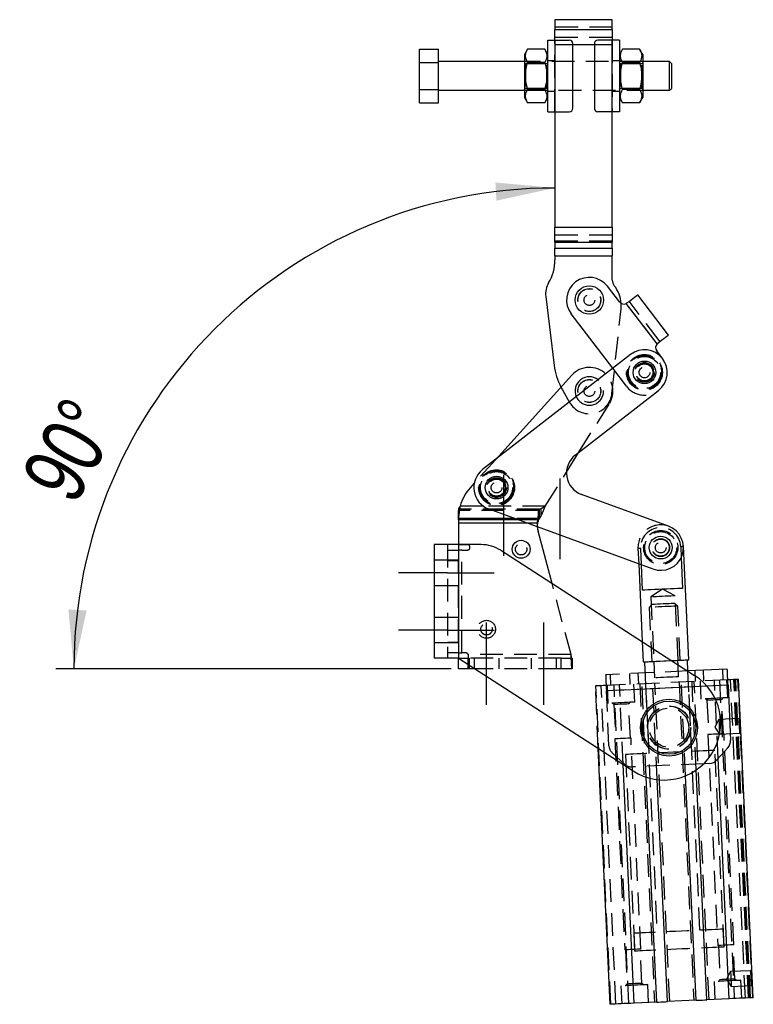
# Model space of a CAD drawing. Extents: x 96 to 729, y 56 to 551.
# Tile 5 of 15: x 302 to 384, y 73 to 183. Entities that reach past the tile are written whole.
import ezdxf

# ---------------------------------------------------------------- set-up
doc = ezdxf.new("R2010")
doc.units = 0
doc.header["$LTSCALE"] = 2
doc.linetypes.add('CENTERX2', pattern=[20.32, 12.7, -2.54, 2.54, -2.54])
doc.linetypes.add('HIDDEN', pattern=[1.905, 1.27, -0.635])
doc.layers.get('0').update_dxf_attribs({"linetype": 'CONTINUOUS'})
doc.styles.add('SLDTEXTSTYLE0', font='TXT', dxfattribs={"width": 0.75})
doc.dimstyles.new('SLDDIMSTYLE6', dxfattribs={"dimtxt": 7, "dimasz": 6.604, "dimexe": 0, "dimexo": 0.0625, "dimgap": 1.75, "dimtad": 1, "dimdec": 4, "dimlfac": 5, "dimzin": 12, "dimtxsty": 'SLDTEXTSTYLE0', "dimsah": 1, "dimcen": 0.09, "dimazin": 3, "dimtfac": 1, "dimtofl": 0, "dimtmove": 0, "dimatfit": 3, "dimtolj": 1, "dimtzin": 12})

# ---------------------------------------------------------------- blocks, each defined once
blk = doc.blocks.new('_D_15')
at = {"color": 179, "linetype": 'CONTINUOUS'}
blk.add_line((350.42, 110.02), (306.28, 110.02), dxfattribs=at)
blk.add_arc((362.01, 110.02), 53.73, 90, 180, dxfattribs=at)
for points in [[(362.01, 163.76), (355.36, 164.37), (355.48, 162.34)], [(308.28, 110.02), (309.7, 116.55), (307.67, 116.68)]]:
    blk.add_solid(points, dxfattribs=at)
at = {"color": 179, "linetype": 'CONTINUOUS', "insert": (302.23, 131.52, 0.04), "char_height": 7, "attachment_point": 1, "rotation": 61.2724, "style": 'SLDTEXTSTYLE0'}
blk.add_mtext('90°', dxfattribs=at)

msp = doc.modelspace()

# ---------------------------------------------------------------- linework, layer by layer
at = {"color": 7, "linetype": 'CONTINUOUS'}
for p, q in [((362.012225, 182.557268), (362.012225, 181.464309)), ((368.412225, 182.557268), (362.012225, 182.557268)), ((368.412225, 181.464309), (368.412225, 182.557268)), ((362.012225, 180.274112), (362.012225, 181.464309)), ((362.012225, 181.464309), (368.412225, 181.464309)), ((368.412225, 181.464309), (368.412225, 180.274112)), ((361.212225, 172.274108), (361.212225, 180.274112)), ((361.212225, 180.274112), (362.052225, 180.274112)), ((362.052225, 172.274108), (362.052225, 180.274112)), ((362.052225, 180.274112), (363.612225, 180.274112)), ((364.012225, 172.674108), (364.012225, 179.874111)), ((366.412226, 179.874111), (366.412226, 172.674108)), ((368.372225, 180.274112), (366.812225, 180.274112)), ((368.372225, 180.274112), (368.372225, 172.274108)), ((369.212225, 180.274112), (368.372225, 180.274112)), ((369.212225, 180.274112), (369.212225, 172.274108)), ((346.892225, 177.775223), (346.892225, 179.27633)), ((346.892225, 179.27633), (349.012226, 179.27633)), ((349.012226, 177.775223), (349.012226, 179.27633)), ((358.959918, 179.27633), (358.612225, 178.674109)), ((358.612225, 178.674109), (358.612225, 173.874111)), ((360.864533, 179.27633), (358.959918, 179.27633)), ((361.212225, 178.674109), (360.864533, 179.27633)), ((369.559918, 179.27633), (369.212225, 178.674109)), ((371.464533, 179.27633), (369.559918, 179.27633)), ((371.812225, 178.674109), (371.464533, 179.27633)), ((371.812225, 178.674109), (371.812225, 173.874111)), ((346.892225, 177.775223), (349.012226, 177.775223)), ((346.892225, 174.772997), (346.892225, 177.775223)), ((358.612225, 177.874107), (349.012226, 177.874107)), ((349.012226, 174.772997), (349.012226, 177.775223)), ((360.864533, 177.775223), (358.959918, 177.775223)), ((371.464533, 177.775223), (369.559918, 177.775223)), ((374.812225, 177.874107), (371.812225, 177.874107)), ((375.012225, 177.67411), (374.812225, 177.874107)), ((374.812225, 174.674112), (374.812225, 177.874107)), ((375.012225, 177.67411), (375.012225, 174.87411)), ((346.892225, 174.772997), (349.012226, 174.772997)), ((346.892225, 173.271889), (346.892225, 174.772997)), ((349.012226, 173.271889), (349.012226, 174.772997)), ((349.012226, 174.674112), (358.612225, 174.674112)), ((358.612225, 173.874111), (358.959918, 173.271889)), ((360.864533, 174.772997), (358.959918, 174.772997)), ((360.864533, 173.271889), (361.212225, 173.874111)), ((369.212225, 173.874111), (369.559918, 173.271889)), ((371.464533, 174.772997), (369.559918, 174.772997)), ((371.464533, 173.271889), (371.812225, 173.874111)), ((371.812225, 174.674112), (374.812225, 174.674112)), ((374.812225, 174.674112), (375.012225, 174.87411)), ((346.892225, 173.271889), (349.012226, 173.271889)), ((360.864533, 173.271889), (358.959918, 173.271889)), ((371.464533, 173.271889), (369.559918, 173.271889)), ((361.212225, 172.274108), (362.052225, 172.274108)), ((362.012225, 172.274108), (362.012225, 159.382821)), ((362.052225, 172.274108), (363.612225, 172.274108)), ((368.372225, 172.274108), (366.812225, 172.274108)), ((369.212225, 172.274108), (368.372225, 172.274108)), ((368.412225, 159.382821), (368.412225, 172.274108)), ((362.012225, 157.685766), (362.012225, 159.382821)), ((362.012225, 159.382821), (368.412225, 159.382821)), ((368.412225, 159.382821), (368.412225, 157.685766)), ((362.012225, 157.685766), (368.412225, 157.685766)), ((362.012225, 157.685766), (362.012225, 157.020182)), ((368.412225, 157.020182), (368.412225, 157.685766)), ((362.012225, 157.020182), (368.412225, 157.020182)), ((362.012225, 156.171654), (362.012225, 157.020182)), ((368.412225, 157.020182), (368.412225, 156.171654)), ((362.012225, 156.171654), (368.412225, 156.171654)), ((362.012225, 156.171654), (362.012225, 155.720139)), ((368.412225, 153.472862), (368.412225, 156.171654)), ((369.205577, 151.023189), (367.872449, 152.773268)), ((374.697489, 147.312165), (371.255595, 151.830546)), ((360.983411, 151.639459), (361.92974, 143.93223)), ((369.979565, 150.865261), (370.046451, 150.909475)), ((373.427952, 146.338356), (369.979565, 150.865261)), ((368.465332, 143.611661), (363.831362, 149.694953)), ((373.488345, 146.391095), (373.427952, 146.338356)), ((374.029076, 144.691093), (373.374632, 145.550222)), ((370.44769, 145.155773), (353.927861, 132.288028)), ((363.89203, 142.842863), (355.404505, 133.438226)), ((364.278979, 133.911552), (373.569377, 141.148097)), ((363.302005, 132.012967), (364.687445, 134.229718)), ((352.995355, 130.768757), (352.530231, 130.253374)), ((374.693619, 125.965244), (364.967423, 129.522234)), ((351.221505, 126.672877), (351.221505, 127.712108)), ((351.231779, 127.873563), (351.231779, 126.834332)), ((354.616306, 127.898709), (372.94882, 121.194282)), ((351.221505, 126.672877), (351.221505, 126.672674)), ((351.221505, 126.672674), (351.221505, 126.326264)), ((351.221505, 126.326264), (351.221505, 123.91403)), ((361.682978, 119.578329), (360.122648, 125.40156)), ((348.521506, 123.91403), (348.521506, 111.21403)), ((351.221505, 123.91403), (348.521506, 123.91403)), ((351.221505, 123.91403), (351.221505, 111.21403)), ((353.784478, 123.91403), (351.221505, 123.91403)), ((355.953035, 123.275185), (377.614089, 109.299863)), ((376.945366, 111.05112), (376.358489, 123.69751)), ((376.113101, 122.484831), (376.273495, 119.02855)), ((371.362262, 121.774506), (371.766076, 113.072896)), ((371.800989, 118.820996), (371.669133, 121.662279)), ((351.221505, 111.21403), (348.521506, 111.21403)), ((351.221505, 111.21403), (370.728922, 98.628196)), ((351.221505, 110.02403), (351.221505, 111.21403)), ((352.421505, 110.02403), (351.221505, 110.02403)), ((353.065946, 110.02403), (352.421505, 110.02403)), ((375.735425, 110.949534), (375.102693, 110.920171)), ((375.756359, 110.498437), (375.735425, 110.949534)), ((376.008481, 110.962205), (376.006377, 111.007545)), ((376.863249, 109.800581), (376.807622, 110.999291)), ((381.258519, 110.004551), (376.839696, 109.799488)), ((381.341961, 108.206486), (381.626259, 102.080304)), ((384.163164, 73.299743), (382.512857, 108.86147)), ((381.3145, 101.216395), (380.078966, 99.860605)), ((368.180364, 72.558031), (366.854529, 101.127885)), ((370.870868, 72.682888), (369.634049, 99.334589)), ((379.247642, 99.470176), (378.628961, 99.441465)), ((381.472658, 73.174883), (380.226735, 100.022757)), ((373.370777, 72.798903), (372.204696, 97.926302)), ((377.766048, 73.002873), (376.601492, 98.097373)), ((378.972748, 73.058871), (377.780986, 98.73965)), ((374.577479, 72.854901), (373.426453, 97.65789)), ((373.370777, 72.798903), (370.870868, 72.682888)), ((377.766048, 73.002873), (374.577479, 72.854901)), ((381.472658, 73.174883), (378.972748, 73.058871))]:
    msp.add_line(p, q, dxfattribs=at)
at = {"color": 7, "linetype": 'HIDDEN'}
for p, q in [((368.412225, 181.708736), (362.012225, 181.708736)), ((362.012225, 181.464309), (368.412225, 181.464309)), ((362.012225, 180.615778), (368.412225, 180.615778)), ((362.012225, 172.274108), (362.012225, 180.274112)), ((362.012225, 179.767252), (368.412225, 179.767252)), ((362.012225, 179.767252), (364.012225, 179.767252)), ((362.052225, 172.274108), (362.052225, 180.274112)), ((366.412226, 179.767252), (368.412225, 179.767252)), ((368.372225, 180.274112), (368.372225, 172.274108)), ((368.412225, 180.274112), (368.412225, 172.274108)), ((371.812225, 177.874107), (358.612225, 177.874107)), ((358.728619, 177.624107), (358.612225, 177.790339)), ((358.728619, 177.624107), (358.728619, 174.924112)), ((361.095832, 177.624107), (358.728619, 177.624107)), ((361.212225, 177.790339), (361.095832, 177.624107)), ((361.095832, 174.924112), (361.095832, 177.624107)), ((362.012225, 177.974112), (361.212225, 177.974112)), ((369.212225, 177.974112), (368.412225, 177.974112)), ((369.328619, 177.624107), (369.212225, 177.790339)), ((369.328619, 177.624107), (369.328619, 174.924112)), ((371.695832, 177.624107), (369.328619, 177.624107)), ((371.812225, 177.790339), (371.695832, 177.624107)), ((371.695832, 174.924112), (371.695832, 177.624107)), ((358.612225, 174.757881), (358.728619, 174.924112)), ((358.728619, 174.924112), (361.095832, 174.924112)), ((361.095832, 174.924112), (361.212225, 174.757881)), ((369.212225, 174.757881), (369.328619, 174.924112)), ((369.328619, 174.924112), (371.695832, 174.924112)), ((371.695832, 174.924112), (371.812225, 174.757881)), ((358.612225, 174.674112), (371.812225, 174.674112)), ((361.212225, 174.574108), (362.012225, 174.574108)), ((368.412225, 174.574108), (369.212225, 174.574108)), ((362.012225, 159.382821), (368.412225, 159.382821)), ((362.012225, 158.534295), (368.412225, 158.534295)), ((362.012225, 157.868711), (368.412225, 157.868711)), ((362.012225, 157.685766), (368.412225, 157.685766)), ((362.012225, 157.020182), (368.412225, 157.020182)), ((362.012225, 156.171654), (368.412225, 156.171654)), ((373.427952, 146.338356), (369.979565, 150.865261)), ((373.742903, 146.585006), (370.301007, 151.103387)), ((368.377491, 140.803898), (369.387726, 150.246213)), ((369.98799, 141.612778), (368.465332, 143.611661)), ((362.681225, 141.501225), (362.84069, 141.20969)), ((362.84069, 141.20969), (363.652201, 139.804111)), ((364.687445, 134.229718), (368.090634, 139.674933)), ((355.404505, 133.438226), (352.995355, 130.768757)), ((360.931433, 128.219973), (363.302005, 132.012967)), ((360.162373, 127.711905), (351.221505, 127.711905)), ((360.293334, 127.873563), (351.231779, 127.873563)), ((360.931433, 128.219973), (351.409758, 128.219973)), ((360.931433, 128.219973), (354.008634, 128.219973)), ((360.162373, 126.672877), (360.162373, 127.712108)), ((360.293334, 127.873563), (360.422171, 127.928928)), ((360.293334, 126.834332), (360.293334, 127.873563)), ((360.422171, 127.928928), (360.422171, 127.055792)), ((360.162373, 126.672674), (351.221505, 126.672674)), ((360.293334, 126.834332), (351.231779, 126.834332)), ((360.293334, 126.834332), (357.526725, 126.834332)), ((360.162373, 126.672674), (357.968762, 126.672674)), ((360.162373, 126.672877), (360.162373, 126.672674)), ((360.162373, 126.526264), (360.162373, 126.672674)), ((360.293334, 126.834332), (360.422171, 127.055792)), ((360.050204, 126.326264), (351.221505, 126.326264)), ((360.050204, 126.326264), (358.915982, 126.326264)), ((350.021506, 123.91403), (350.021506, 111.21403)), ((350.021506, 123.30403), (351.221505, 123.30403)), ((351.221505, 123.91403), (351.221505, 111.21403)), ((351.221505, 123.91403), (351.221505, 123.904029)), ((352.221505, 123.904029), (351.221505, 123.904029)), ((351.221505, 123.904029), (351.221505, 123.30403)), ((351.221505, 123.30403), (351.221505, 122.10403)), ((351.621505, 123.30403), (351.221505, 123.30403)), ((351.621505, 111.82403), (351.621505, 123.30403)), ((351.621505, 123.30403), (352.221505, 123.30403)), ((371.28395, 123.462016), (371.362262, 121.774506)), ((371.669133, 121.662279), (371.584966, 123.475986)), ((376.057473, 123.683541), (376.113101, 122.484831)), ((350.021506, 122.16403), (348.521506, 122.16403)), ((351.221505, 122.16403), (350.021506, 122.16403)), ((351.221505, 122.10403), (350.021506, 122.10403)), ((351.221505, 113.02403), (351.221505, 122.10403)), ((348.521506, 119.36403), (350.021506, 119.36403)), ((350.021506, 119.36403), (351.221505, 119.36403)), ((363.814326, 111.62403), (361.682978, 119.578329)), ((374.036447, 118.941925), (372.715789, 118.062588)), ((375.432866, 118.188679), (374.036447, 118.941925)), ((372.715789, 118.062588), (373.049559, 110.870328)), ((375.766635, 110.996419), (375.432866, 118.188679)), ((372.821708, 117.221205), (372.529459, 116.900513)), ((372.529459, 116.900513), (372.811921, 110.813863)), ((375.726019, 117.048854), (375.405327, 117.341103)), ((376.006377, 111.007545), (375.726019, 117.048854)), ((350.021506, 115.76403), (348.521506, 115.76403)), ((351.221505, 115.76403), (350.021506, 115.76403)), ((348.521506, 112.96403), (350.021506, 112.96403)), ((350.021506, 113.02403), (351.221505, 113.02403)), ((350.021506, 112.96403), (351.221505, 112.96403)), ((351.221505, 113.02403), (351.221505, 111.82403)), ((371.766076, 113.072896), (371.870828, 110.815627)), ((351.221505, 111.82403), (350.021506, 111.82403)), ((351.221505, 111.82403), (351.621505, 111.82403)), ((351.221505, 111.82403), (351.221505, 111.22403)), ((351.221505, 111.21403), (351.221505, 111.22403)), ((351.221505, 111.22403), (352.421505, 111.22403)), ((352.021505, 111.82403), (351.621505, 111.82403)), ((363.814326, 111.62403), (352.304348, 111.62403)), ((352.321506, 111.52403), (352.321506, 111.22403)), ((352.321506, 110.02403), (352.321506, 111.22403)), ((362.721505, 111.22403), (352.421505, 111.22403)), ((352.421505, 111.22403), (352.421505, 110.02403)), ((352.421505, 111.22403), (352.421505, 110.439812)), ((352.971505, 111.22403), (352.971505, 110.02403)), ((355.771505, 110.02403), (355.771505, 111.22403)), ((359.371505, 111.22403), (359.371505, 110.02403)), ((362.171505, 110.02403), (362.171505, 111.22403)), ((362.721505, 110.02403), (362.721505, 111.22403)), ((362.721505, 111.22403), (363.921506, 111.22403)), ((363.921506, 111.22403), (363.921506, 110.02403)), ((362.721505, 110.02403), (353.065946, 110.02403)), ((363.921506, 110.02403), (362.721505, 110.02403)), ((372.012781, 110.776778), (373.41276, 80.609245)), ((375.102693, 110.920171), (373.084978, 110.826535)), ((373.16842, 109.02847), (373.084978, 110.826535)), ((375.818867, 109.151469), (375.756359, 110.498437)), ((376.839696, 109.799488), (367.67314, 109.374098)), ((368.172603, 109.397276), (368.228231, 108.198566)), ((370.425865, 108.300551), (370.370238, 109.499261)), ((371.26927, 109.540982), (371.324899, 108.342273)), ((378.207599, 80.831758), (376.863249, 109.800581)), ((377.718018, 108.638957), (377.662389, 109.837666)), ((378.561423, 109.879388), (378.61705, 108.680678)), ((380.814685, 108.782663), (380.759056, 109.981373)), ((366.854529, 101.127885), (366.530058, 108.119759)), ((368.240299, 72.560812), (366.589994, 108.122541)), ((368.821606, 72.587789), (367.171301, 108.149517)), ((381.314148, 108.805841), (367.728768, 108.175388)), ((381.341961, 108.206486), (367.756582, 107.576033)), ((378.992032, 108.097434), (367.756582, 107.576033)), ((367.828661, 108.180023), (367.921374, 106.182173)), ((370.268117, 72.654919), (368.617811, 108.216645)), ((369.634049, 99.334589), (369.220563, 108.244617)), ((370.918149, 106.321244), (370.825436, 108.319094)), ((371.474737, 108.349226), (373.125042, 72.787497)), ((372.204696, 97.926302), (371.720472, 108.36063)), ((372.124038, 108.379358), (372.485622, 100.587744)), ((373.426453, 97.65789), (372.927174, 108.416629)), ((374.823215, 72.866304), (373.172909, 108.428033)), ((375.870006, 108.553196), (377.520311, 72.991467)), ((376.601492, 98.097373), (376.115743, 108.5646)), ((377.280462, 100.810257), (376.918878, 108.601871)), ((377.780986, 98.73965), (377.322443, 108.620599)), ((379.218485, 73.070274), (377.56818, 108.632003)), ((378.21748, 108.662135), (378.310194, 106.664285)), ((380.226735, 100.022757), (379.822353, 108.736612)), ((380.385147, 108.762729), (382.035453, 73.201002)), ((381.306969, 106.803356), (381.214255, 108.801206)), ((383.27386, 73.258472), (381.623555, 108.8202)), ((383.640452, 73.275484), (381.990147, 108.837212)), ((383.723636, 73.279346), (382.073331, 108.841073)), ((383.845829, 73.285014), (382.195522, 108.846743)), ((384.103229, 73.296959), (382.452922, 108.858688)), ((368.040879, 101.44985), (367.756582, 107.576033)), ((380.642522, 106.599135), (380.807506, 106.780177)), ((368.420837, 106.205352), (368.60188, 106.040367)), ((368.60188, 106.040367), (368.779278, 102.217681)), ((370.253702, 106.117023), (370.418688, 106.298066)), ((370.4311, 102.294337), (370.253702, 106.117023)), ((378.809657, 106.687464), (378.9907, 106.522479)), ((378.9907, 106.522479), (379.168098, 102.699792)), ((380.81992, 102.776449), (380.642522, 106.599135)), ((382.650401, 104.603268), (382.542572, 104.484942)), ((380.318165, 104.381714), (379.879654, 103.533675)), ((379.879654, 103.533675), (380.394821, 102.729892)), ((382.542572, 104.484942), (380.318165, 104.381714)), ((379.094977, 102.696399), (380.188999, 79.121772)), ((380.394821, 102.729892), (382.619228, 102.83312)), ((381.987064, 79.205213), (380.893042, 102.779842)), ((382.619228, 102.83312), (382.737552, 102.725289)), ((368.706157, 102.214288), (369.80018, 78.63966)), ((371.598244, 78.723101), (370.504222, 102.29773)), ((369.787097, 99.382993), (368.431308, 100.618527)), ((369.888417, 100.467216), (370.908268, 78.490866)), ((380.897518, 78.954435), (379.877666, 100.930785)), ((378.628961, 99.441465), (370.651006, 99.071234)), ((370.815555, 80.488715), (370.908268, 78.490866)), ((380.897518, 78.954435), (380.804804, 80.952285)), ((382.091341, 75.379134), (381.913942, 79.201821)), ((369.873301, 78.643052), (370.0507, 74.820367)), ((371.702522, 74.897022), (371.525123, 78.719709)), ((380.26212, 79.125164), (380.439519, 75.30248)), ((381.625429, 76.212032), (381.186918, 75.363992)), ((383.849837, 76.315258), (381.625429, 76.212032)), ((383.957668, 76.433585), (383.849837, 76.315258)), ((370.0507, 74.820367), (369.885715, 74.639324)), ((371.883564, 74.732036), (371.702522, 74.897022)), ((379.775072, 75.098256), (379.867785, 73.100407)), ((380.439519, 75.30248), (380.274535, 75.121436)), ((381.186918, 75.363992), (381.702085, 74.560208)), ((382.272384, 75.214148), (382.091341, 75.379134)), ((382.864561, 73.239476), (382.771846, 75.237329)), ((369.386252, 74.616144), (369.478966, 72.618295)), ((372.475741, 72.757367), (372.383027, 74.755216)), ((381.702085, 74.560208), (383.926492, 74.663437)), ((383.926492, 74.663437), (384.044819, 74.555607))]:
    msp.add_line(p, q, dxfattribs=at)
at = {"color": 8, "linetype": 'CONTINUOUS'}
for p, q in [((364.012225, 179.767252), (366.412226, 179.767252)), ((354.008634, 128.219973), (351.409758, 128.219973)), ((357.968762, 126.672674), (351.221505, 126.672674)), ((357.526725, 126.834332), (351.231779, 126.834332)), ((358.915982, 126.326264), (351.221505, 126.326264)), ((352.421505, 110.439812), (352.421505, 110.02403)), ((381.341961, 108.206486), (378.992032, 108.097434))]:
    msp.add_line(p, q, dxfattribs=at)
at = {"color": 179, "linetype": 'CENTERX2', "ltscale": 0.4}
for p, q in [((356.301505, 122.672876), (356.301505, 131.712107)), ((362.576099, 122.277425), (362.576099, 131.316655)), ((350.021505, 120.76403), (344.521505, 120.76403)), ((350.021505, 120.76403), (355.221505, 120.76403)), ((354.371505, 106.02403), (354.371505, 115.22403)), ((360.771505, 106.02403), (360.771505, 115.22403)), ((350.021505, 114.36403), (344.521505, 114.36403)), ((350.021505, 114.36403), (355.221505, 114.36403))]:
    msp.add_line(p, q, dxfattribs=at)
at = {"color": 7, "linetype": 'CONTINUOUS', "flags": 128}
for points in [[(370.046451, 150.909475), (370.285501, 151.091573), (370.513647, 151.265366), (370.722667, 151.424588), (370.905032, 151.563502), (371.05417, 151.677109), (371.16471, 151.761315), (371.232666, 151.813082), (371.255595, 151.830546)], [(374.697489, 147.312165), (374.674562, 147.294701), (374.606604, 147.242934), (374.496064, 147.158728), (374.346926, 147.045121), (374.164561, 146.906207), (373.955541, 146.746985), (373.727395, 146.573193), (373.488345, 146.391095)], [(376.273495, 119.02855), (376.023095, 119.01693), (375.708673, 119.002339), (375.340371, 118.985247), (374.930057, 118.966206), (374.490963, 118.945829), (374.037242, 118.924773), (373.583521, 118.903718), (373.144427, 118.88334), (372.734115, 118.864299), (372.365812, 118.847207), (372.051391, 118.832616), (371.800989, 118.820996)], [(375.036994, 110.962559), (375.102455, 110.965596), (375.539056, 110.985858), (375.937143, 111.004332), (376.283162, 111.020389), (376.565327, 111.033484), (376.774031, 111.043169), (376.902165, 111.049115), (376.945366, 111.05112)], [(376.807622, 110.999291), (376.76124, 110.997138), (376.623893, 110.990765), (376.400891, 110.980416), (376.100867, 110.966493), (375.735425, 110.949534)], [(381.341961, 108.206486), (381.325683, 108.557271), (381.31003, 108.894576), (381.295604, 109.205438), (381.282959, 109.47791), (381.272582, 109.701523), (381.264872, 109.867682), (381.260123, 109.970002), (381.258519, 110.004551)], [(382.512857, 108.86147), (382.238345, 108.84873), (381.9446, 108.835099), (381.632354, 108.820608), (381.314148, 108.805841)], [(370.870868, 72.682888), (370.478644, 72.664688), (370.100609, 72.647143), (369.737704, 72.630302), (369.390836, 72.614206), (369.060868, 72.598893), (368.748621, 72.584403), (368.454876, 72.570772), (368.180364, 72.558031)], [(373.370777, 72.798903), (373.374722, 72.799084), (373.589398, 72.809047), (373.841578, 72.820751), (374.106679, 72.833053), (374.358859, 72.844757), (374.573534, 72.854716), (374.577479, 72.854901)], [(377.766048, 73.002873), (377.769992, 73.003055), (377.984669, 73.013017), (378.236847, 73.024721), (378.501949, 73.037023), (378.754129, 73.048727), (378.968804, 73.058689), (378.972748, 73.058871)], [(384.163164, 73.299743), (383.888649, 73.287002), (383.594905, 73.273371), (383.28266, 73.258881), (382.952692, 73.243568), (382.605823, 73.227472), (382.242918, 73.210631), (381.864882, 73.193086), (381.472658, 73.174883)]]:
    msp.add_lwpolyline(points, dxfattribs=at)
at = {"color": 7, "linetype": 'HIDDEN', "flags": 128}
for points in [[(369.387726, 150.246213), (369.407756, 150.59183), (369.400265, 150.857494)], [(371.584966, 123.475986), (371.454777, 123.469944), (371.360355, 123.465563), (371.303124, 123.462907), (371.28395, 123.462016)], [(376.057473, 123.683541), (376.187662, 123.689582), (376.282084, 123.693965), (376.339315, 123.69662), (376.358489, 123.69751), (376.339315, 123.69662), (376.282084, 123.693965), (376.187662, 123.689582), (376.057473, 123.683541)], [(375.432866, 118.188679), (375.422153, 118.188182), (375.337464, 118.184251), (375.173408, 118.176638), (374.940293, 118.165819), (374.652765, 118.152476), (374.328892, 118.137447), (373.989025, 118.121675), (373.654516, 118.106151), (373.346387, 118.091852), (373.083996, 118.079675), (372.883831, 118.070386), (372.758471, 118.064568), (372.715789, 118.062588), (372.715789, 118.062588)], [(375.726019, 117.048854), (375.723316, 117.048729), (375.658875, 117.045739), (375.511891, 117.038918), (375.290287, 117.028634), (375.006009, 117.015442), (374.674383, 117.000052), (374.313289, 116.983295), (373.942191, 116.966073), (373.581095, 116.949315), (373.24947, 116.933926), (372.965193, 116.920734), (372.743589, 116.91045), (372.596604, 116.903629), (372.532164, 116.900639), (372.529459, 116.900513)], [(375.405327, 117.341103), (375.36131, 117.33906), (375.232257, 117.333071), (375.026966, 117.323544), (374.759423, 117.311128), (374.447862, 117.29667), (374.113517, 117.281154), (373.779172, 117.265638), (373.467613, 117.251179), (373.20007, 117.238764), (372.994778, 117.229237), (372.865725, 117.223248), (372.821708, 117.221205)], [(371.870828, 110.815627), (371.91403, 110.817632), (372.042165, 110.823578), (372.250867, 110.833264), (372.533033, 110.846358), (372.879051, 110.862415), (373.277139, 110.880889), (373.713741, 110.901151), (374.173987, 110.922509), (374.642207, 110.944238), (375.036994, 110.962559)], [(373.084978, 110.826535), (372.719537, 110.809576), (372.419511, 110.795653), (372.196511, 110.785304), (372.059162, 110.77893), (372.012781, 110.776778)], [(367.67314, 109.374098), (367.674743, 109.339548), (367.679491, 109.237228), (367.687203, 109.071069), (367.69758, 108.847457), (367.710224, 108.574984), (367.72465, 108.264122), (367.740304, 107.926818), (367.756582, 107.576033)], [(375.818867, 109.151469), (375.513204, 109.137284), (375.18572, 109.122086), (374.843425, 109.106202), (374.493644, 109.089969), (374.143863, 109.073737), (373.801569, 109.057852), (373.474084, 109.042655), (373.16842, 109.02847)], [(367.728768, 108.175388), (367.410562, 108.160621), (367.098316, 108.14613), (366.804571, 108.132499), (366.530058, 108.119759)], [(381.306969, 106.803356), (381.296043, 106.802849), (381.209597, 106.798837), (381.04173, 106.791047), (380.802197, 106.779931), (380.504917, 106.766135), (380.167169, 106.750461), (379.808581, 106.73382), (379.449994, 106.717179), (379.112246, 106.701506), (378.814967, 106.68771), (378.575433, 106.676594), (378.407565, 106.668804), (378.321119, 106.664792), (378.310194, 106.664285)], [(370.918149, 106.321244), (370.907225, 106.320737), (370.820779, 106.316726), (370.652911, 106.308935), (370.413377, 106.297819), (370.116097, 106.284024), (369.77835, 106.26835), (369.419762, 106.251709), (369.061175, 106.235068), (368.723426, 106.219394), (368.426147, 106.205598), (368.186614, 106.194482), (368.018745, 106.186692), (367.9323, 106.18268), (367.921374, 106.182173)], [(370.253702, 106.117023), (370.250881, 106.116892), (370.184139, 106.113795), (370.035433, 106.106894), (369.820881, 106.096937), (369.563732, 106.085004), (369.291851, 106.072386), (369.034701, 106.060453), (368.820148, 106.050496), (368.671444, 106.043595), (368.604701, 106.040498), (368.60188, 106.040367)], [(380.642522, 106.599135), (380.639701, 106.599004), (380.572957, 106.595906), (380.424253, 106.589005), (380.209701, 106.579049), (379.95255, 106.567115), (379.68067, 106.554498), (379.42352, 106.542565), (379.208967, 106.532608), (379.060263, 106.525707), (378.993521, 106.52261), (378.9907, 106.522479)], [(380.318165, 104.381714), (380.319338, 104.356442), (380.324407, 104.247229), (380.332952, 104.063089), (380.344049, 103.823976), (380.356494, 103.555803)], [(380.356494, 103.555803), (380.368938, 103.287631), (380.380035, 103.048518), (380.388581, 102.864378), (380.393649, 102.755165), (380.394821, 102.729892)], [(382.542572, 104.484942), (382.543745, 104.45967), (382.548812, 104.350456), (382.557358, 104.166316), (382.568455, 103.927204), (382.580899, 103.659031)], [(382.580899, 103.659031), (382.593345, 103.390858), (382.60444, 103.151745), (382.612987, 102.967606), (382.618054, 102.858392), (382.619228, 102.83312)], [(380.893042, 102.779842), (380.84904, 102.7778), (380.721341, 102.771874), (380.522447, 102.762644), (380.271826, 102.751013), (379.994008, 102.738121), (379.716193, 102.725228), (379.465571, 102.713598), (379.266677, 102.704367), (379.138978, 102.698442), (379.094977, 102.696399), (379.094977, 102.696399)], [(370.504222, 102.29773), (370.46022, 102.295688), (370.332522, 102.289762), (370.133628, 102.280532), (369.883006, 102.268902), (369.60519, 102.256009), (369.327373, 102.243117), (369.076752, 102.231486), (368.877857, 102.222256), (368.750159, 102.21633), (368.706157, 102.214288)], [(379.877666, 100.930785), (379.854587, 100.929713), (379.752441, 100.924973), (379.57034, 100.916522), (379.311273, 100.9045), (378.979494, 100.889103), (378.580453, 100.870585), (378.1207, 100.849249), (377.607784, 100.825446), (377.050127, 100.799567), (376.456888, 100.772037), (375.837808, 100.743307), (375.203048, 100.713851), (374.563036, 100.68415), (373.928276, 100.654692), (373.309194, 100.625963), (372.715955, 100.598432), (372.1583, 100.572553), (371.645384, 100.548751), (371.185631, 100.527415), (370.78659, 100.508897), (370.454811, 100.4935), (370.195744, 100.481477), (370.013643, 100.473027), (369.911497, 100.468286), (369.888417, 100.467216)], [(380.804804, 80.952285), (380.781724, 80.951215), (380.679578, 80.946473), (380.497477, 80.938024), (380.23841, 80.926002), (379.906632, 80.910603), (379.50759, 80.892087), (379.047837, 80.870751), (378.534921, 80.846948), (377.977266, 80.821068), (377.384027, 80.79354), (376.764945, 80.76481), (376.130186, 80.735351), (375.490173, 80.70565), (374.855414, 80.676193), (374.236332, 80.647463), (373.643093, 80.619935), (373.085438, 80.594055), (372.572522, 80.570252), (372.112769, 80.548916), (371.713727, 80.530397), (371.381949, 80.515001), (371.122882, 80.502979), (370.940781, 80.494527), (370.838635, 80.489788), (370.815555, 80.488715)], [(381.987064, 79.205213), (381.943062, 79.203171), (381.815364, 79.197244), (381.616469, 79.188014), (381.365848, 79.176385), (381.088032, 79.163493), (380.810215, 79.1506), (380.559594, 79.138968), (380.360699, 79.129738), (380.233001, 79.123814), (380.188999, 79.121772)], [(371.598244, 78.723101), (371.554242, 78.721059), (371.426545, 78.715135), (371.227651, 78.705905), (370.977028, 78.694273), (370.699212, 78.68138), (370.421397, 78.668488), (370.170774, 78.656856), (369.97188, 78.647626), (369.844181, 78.641702), (369.80018, 78.63966), (369.80018, 78.63966)], [(380.897518, 78.954435), (380.874439, 78.953365), (380.772293, 78.948624), (380.59019, 78.940175), (380.331125, 78.928153), (379.999346, 78.912754), (379.600305, 78.894238), (379.14055, 78.872899), (378.627636, 78.849099), (378.069979, 78.823219), (377.47674, 78.795687), (376.85766, 78.766958), (376.2229, 78.737501), (375.582886, 78.7078), (374.948128, 78.678344), (374.329046, 78.649614), (373.735807, 78.622083), (373.178152, 78.596205), (372.665236, 78.572402), (372.205483, 78.551067), (371.80644, 78.532548), (371.474663, 78.517152), (371.215596, 78.505129), (371.033495, 78.496678), (370.931349, 78.491939), (370.908268, 78.490866)], [(380.897518, 78.954435), (380.874439, 78.953365), (380.772293, 78.948624), (380.59019, 78.940175), (380.331125, 78.928153), (379.999346, 78.912754), (379.600305, 78.894238), (379.14055, 78.872899), (378.627636, 78.849099), (378.069979, 78.823219), (377.47674, 78.795687), (376.85766, 78.766958), (376.2229, 78.737501), (375.582886, 78.7078), (374.948128, 78.678344), (374.329046, 78.649614), (373.735807, 78.622083), (373.178152, 78.596205), (372.665236, 78.572402), (372.205483, 78.551067), (371.80644, 78.532548), (371.474663, 78.517152), (371.215596, 78.505129), (371.033495, 78.496678), (370.931349, 78.491939), (370.908268, 78.490866)], [(381.625429, 76.212032), (381.626603, 76.186759), (381.631671, 76.077546), (381.640216, 75.893406), (381.651313, 75.654293), (381.663758, 75.38612)], [(383.849837, 76.315258), (383.851009, 76.289985), (383.856078, 76.180772), (383.864622, 75.996632), (383.875718, 75.757519), (383.888163, 75.489346)], [(371.702522, 74.897022), (371.699702, 74.896891), (371.632958, 74.893794), (371.484253, 74.886892), (371.2697, 74.876935), (371.012551, 74.865002), (370.74067, 74.852387), (370.483521, 74.840451), (370.268968, 74.830497), (370.120263, 74.823595), (370.05352, 74.820498), (370.0507, 74.820367)], [(382.771846, 75.237329), (382.760923, 75.236822), (382.674475, 75.232808), (382.506608, 75.225017), (382.267073, 75.213904), (381.969795, 75.200106), (381.632047, 75.184433), (381.273459, 75.167791), (380.914872, 75.151152), (380.577124, 75.135476), (380.279844, 75.121681), (380.040311, 75.110564), (379.872443, 75.102774), (379.785997, 75.098763), (379.775072, 75.098256)], [(382.091341, 75.379134), (382.08852, 75.379003), (382.021778, 75.375906), (381.873073, 75.369004), (381.65852, 75.359047), (381.401371, 75.347114), (381.12949, 75.334496), (380.872339, 75.322563), (380.657788, 75.312606), (380.509083, 75.305707), (380.44234, 75.302608), (380.439519, 75.30248)], [(381.663758, 75.38612), (381.676203, 75.117947), (381.687299, 74.878834), (381.695845, 74.694694), (381.700913, 74.58548), (381.702085, 74.560208)], [(383.888163, 75.489346), (383.900609, 75.221176), (383.911704, 74.982063), (383.920251, 74.797923), (383.925318, 74.68871), (383.926492, 74.663437)], [(372.383027, 74.755216), (372.372102, 74.75471), (372.285657, 74.750698), (372.117788, 74.742908), (371.878255, 74.731792), (371.580975, 74.717996), (371.243227, 74.70232), (370.884639, 74.685682), (370.526052, 74.66904), (370.188304, 74.653367), (369.891025, 74.639572), (369.651491, 74.628455), (369.483623, 74.620665), (369.397177, 74.616654), (369.386252, 74.616144)]]:
    msp.add_lwpolyline(points, dxfattribs=at)
at = {"color": 7, "linetype": 'CONTINUOUS'}
for centre, radius in [((365.851905, 151.23411), 1.5875), ((372.008533, 143.151936), 1.27), ((355.488705, 130.28419), 1.27), ((358.231905, 123.39571), 1), ((373.821219, 123.579763), 1.27), ((374.754625, 103.46619), 3.175), ((374.754625, 103.46619), 2.975)]:
    msp.add_circle(centre, radius, dxfattribs=at)
at = {"color": 7, "linetype": 'HIDDEN'}
for centre, radius in [((365.851905, 151.23411), 1.28), ((365.851905, 151.23411), 1.27), ((365.851905, 151.23411), 0.6), ((372.008533, 143.151936), 2), ((372.008533, 143.151936), 1.96), ((372.008533, 143.151936), 1.905), ((372.008533, 143.151936), 1.785), ((372.008533, 143.151936), 1.1), ((372.008533, 143.151936), 1.06), ((372.008533, 143.151936), 1), ((372.008533, 143.151936), 0.96), ((372.008533, 143.151936), 0.9525), ((372.008533, 143.151936), 0.6), ((365.851905, 141.07411), 1.28), ((365.851905, 141.07411), 1.27), ((365.851905, 141.07411), 0.6), ((355.488705, 130.28419), 2), ((355.488705, 130.28419), 1.96), ((355.488705, 130.28419), 1.905), ((355.488705, 130.28419), 1.785), ((355.488705, 130.28419), 1.1), ((355.488705, 130.28419), 1.06), ((355.488705, 130.28419), 1), ((355.488705, 130.28419), 0.96), ((355.488705, 130.28419), 0.9525), ((355.488705, 130.28419), 0.6), ((373.821219, 123.579763), 1.905), ((373.821219, 123.579763), 1.785), ((373.821219, 123.579763), 1), ((373.821219, 123.579763), 0.96), ((373.821219, 123.579763), 0.9525), ((358.231905, 123.39571), 0.64), ((358.231905, 123.39571), 0.635), ((373.821219, 123.579763), 0.6), ((354.371105, 114.45491), 1), ((354.371105, 114.45491), 0.64), ((354.371105, 114.45491), 0.635), ((374.754625, 103.46619), 2.42), ((374.754625, 103.46619), 2.4), ((374.754625, 103.46619), 2.2)]:
    msp.add_circle(centre, radius, dxfattribs=at)
at = {"color": 7, "linetype": 'CONTINUOUS'}
for centre, radius, start, end in [((363.612225, 179.87411), 0.4, 0, 90), ((366.812225, 179.87411), 0.4, 90, 180), ((363.612225, 172.67411), 0.4, 270, 0), ((366.812225, 172.67411), 0.4, 180, 270), ((357.033825, 155.720138), 4.9784, 329.10832738, 0), ((363.365522, 151.931946), 2.4, 149.10832738, 187), ((365.851905, 151.23411), 2.54, 37.29848024, 217.29848024), ((369.428225, 153.472864), 1.016, 180, 218.5355073), ((365.851905, 150.62451), 3.556, 3.75661964, 38.5355073), ((369.682871, 151.38677), 0.6, 217.29848024, 299.63622458), ((373.851926, 145.913802), 0.6, 134.9607359, 217.29848024), ((372.008533, 143.151936), 2.54, 307.91600115, 127.91600115), ((369.076073, 144.809689), 7.2, 187, 207.35541121), ((365.851905, 141.07411), 2.64, 46.54163476, 137.93428608), ((365.851905, 141.07411), 1.5875, 52.35870446, 203.47329783), ((365.839823, 131.907715), 2.54, 127.91600115, 249.91191032), ((355.488705, 130.28419), 2.54, 127.91600115, 249.91191032), ((356.301505, 126.849863), 5.08, 137.93428608, 164.35318462), ((352.498438, 127.711909), 1.276933, 172.7271106, 179.99111258), ((352.498438, 126.672679), 1.276933, 172.7271106, 179.99111258), ((362.576099, 126.05896), 2.54, 183.24610007, 195), ((373.821219, 123.579763), 2.54, 249.91191032, 69.91191032), ((353.784479, 119.91403), 4, 57.17062145, 90), ((374.171505, 103.96403), 6.35, 237.17062145, 57.17062145), ((380.427549, 102.024675), 1.2, 317.65700102, 2.65700621), ((379.192014, 100.668886), 1.2, 272.65700621, 317.65700102)]:
    msp.add_arc(centre, radius, start, end, dxfattribs=at)
at = {"color": 7, "linetype": 'HIDDEN'}
for centre, radius, start, end in [((365.851905, 141.07411), 1.5875, 270, 52.35870446), ((365.851905, 141.07411), 2.64, 327.99515254, 46.54163476), ((365.851905, 141.07411), 2.54, 210, 353.89314827), ((372.008533, 143.151936), 2.54, 217.29848024, 307.91600115), ((365.851905, 141.07411), 1.5875, 203.47329783, 270), ((361.06246, 127.115864), 1.079658, 135.42879019, 146.47835617), ((361.06246, 126.076633), 1.079658, 135.42879019, 146.47835617), ((362.576099, 126.05896), 2.54, 173.95913049, 183.24610007), ((373.821219, 123.579763), 2.54, 69.91191032, 182.65700621), ((373.821219, 123.579763), 2.23866, 2.65700621, 182.65700621), ((352.221505, 123.60403), 0.3, 270, 90), ((352.021505, 111.52403), 0.3, 19.47122063, 90), ((369.239589, 101.505478), 1.2, 182.65700621, 227.65701139), ((370.595378, 100.269944), 1.2, 227.65701139, 272.65700621)]:
    msp.add_arc(centre, radius, start, end, dxfattribs=at)
at = {"color": 7, "linetype": 'CONTINUOUS'}
for points, knots in [([(358.959918, 177.775223), (358.892846, 177.905507), (358.757246, 178.168899), (358.707638, 178.559156), (358.780448, 178.932218), (358.899731, 179.160928), (358.959918, 179.27633)], [0, 0, 0, 0, 0.2646021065, 0.5349423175, 0.7653405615, 1, 1, 1, 1]), ([(360.864533, 179.27633), (360.931605, 179.146046), (361.067205, 178.882654), (361.116813, 178.492397), (361.044003, 178.119335), (360.92472, 177.890625), (360.864533, 177.775223)], [0, 0, 0, 0, 0.2646020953, 0.5349422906, 0.7653405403, 1, 1, 1, 1]), ([(369.559918, 177.775223), (369.492846, 177.905507), (369.357246, 178.168899), (369.307638, 178.559156), (369.380449, 178.932218), (369.499731, 179.160928), (369.559918, 179.27633)], [0, 0, 0, 0, 0.2646020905, 0.5349423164, 0.7653405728, 1, 1, 1, 1]), ([(371.464533, 179.27633), (371.531606, 179.146046), (371.667206, 178.882654), (371.716812, 178.492397), (371.644003, 178.119335), (371.524721, 177.890625), (371.464533, 177.775223)], [0, 0, 0, 0, 0.2646021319, 0.5349423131, 0.7653405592, 1, 1, 1, 1]), ([(358.959918, 174.772997), (358.86699, 175.155072), (358.713312, 175.786919), (358.727634, 176.703322), (358.834372, 177.319664), (358.932054, 177.674115), (358.959918, 177.775223)], [0, 0, 0, 0, 0.3856444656, 0.6377494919, 0.8966666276, 1, 1, 1, 1]), ([(360.864533, 177.775223), (360.892397, 177.674113), (360.988345, 177.325956), (361.096098, 176.709972), (361.112668, 175.793292), (360.957453, 175.155072), (360.864533, 174.772997)], [0, 0, 0, 0, 0.10333386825, 0.35581473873, 0.61435362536, 1, 1, 1, 1]), ([(369.559918, 174.772997), (369.46699, 175.155072), (369.313312, 175.786919), (369.327633, 176.703322), (369.434372, 177.319664), (369.532054, 177.674115), (369.559918, 177.775223)], [0, 0, 0, 0, 0.38564445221, 0.63774948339, 0.89666664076, 1, 1, 1, 1]), ([(371.464533, 177.775223), (371.492397, 177.674113), (371.588344, 177.325956), (371.696099, 176.709972), (371.712667, 175.793292), (371.557453, 175.155072), (371.464533, 174.772997)], [0, 0, 0, 0, 0.1033338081, 0.3558147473, 0.6143536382, 1, 1, 1, 1]), ([(358.959918, 173.271889), (358.892846, 173.402173), (358.757246, 173.665566), (358.707638, 174.055822), (358.780448, 174.428885), (358.899731, 174.657594), (358.959918, 174.772997)], [0, 0, 0, 0, 0.2646020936, 0.5349422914, 0.7653405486, 1, 1, 1, 1]), ([(360.864533, 174.772997), (360.931605, 174.642713), (361.067205, 174.37932), (361.116813, 173.989064), (361.044003, 173.616001), (360.92472, 173.387292), (360.864533, 173.271889)], [0, 0, 0, 0, 0.2646021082, 0.5349423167, 0.7653405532, 1, 1, 1, 1]), ([(369.559918, 173.271889), (369.492846, 173.402173), (369.357246, 173.665566), (369.307638, 174.055822), (369.380449, 174.428885), (369.499731, 174.657594), (369.559918, 174.772997)], [0, 0, 0, 0, 0.2646020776, 0.5349422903, 0.7653405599, 1, 1, 1, 1]), ([(371.464533, 174.772997), (371.531606, 174.642713), (371.667206, 174.37932), (371.716812, 173.989064), (371.644003, 173.616001), (371.524721, 173.387292), (371.464533, 173.271889)], [0, 0, 0, 0, 0.2646021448, 0.53494233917, 0.76534057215, 1, 1, 1, 1]), ([(351.409758, 128.219973), (351.386598, 128.054309), (351.342735, 127.740541), (351.290695, 127.337311), (351.252082, 127.033037), (351.238215, 126.897323), (351.231779, 126.834332)], [0, 0, 0, 0, 0.2971939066, 0.5628845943, 0.7971178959, 1, 1, 1, 1]), ([(351.409758, 128.219973), (351.386717, 128.178792), (351.343646, 128.101808), (351.291409, 128.000681), (351.252563, 127.924296), (351.238288, 127.889452), (351.231779, 127.873563)], [0, 0, 0, 0, 0.3091498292, 0.5779164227, 0.8075252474, 1, 1, 1, 1])]:
    msp.add_open_spline(points, degree=3, knots=knots, dxfattribs=at)
at = {"color": 7, "linetype": 'HIDDEN'}
for points, knots in [([(360.422171, 127.055792), (360.464609, 127.134985), (360.549486, 127.293373), (360.676802, 127.582167), (360.804118, 127.893898), (360.888994, 128.111282), (360.931433, 128.219973)], [0, 0, 0, 0, 0.25000037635, 0.50000057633, 0.75000031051, 1, 1, 1, 1]), ([(360.422171, 127.928928), (360.507048, 127.970949), (360.676802, 128.05499), (360.846556, 128.164979), (360.931433, 128.219973)], [0, 0, 0, 0, 0.5000000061, 1, 1, 1, 1]), ([(360.050204, 126.326264), (360.068899, 126.466652), (360.106288, 126.74743), (360.143678, 126.999986), (360.162373, 127.126264)], [0, 0, 0, 0, 0.5000001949, 1, 1, 1, 1]), ([(360.050204, 126.326264), (360.068899, 126.466652), (360.106288, 126.74743), (360.143678, 126.999986), (360.162373, 127.126264)], [0, 0, 0, 0, 0.5000001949, 1, 1, 1, 1]), ([(360.050204, 126.326264), (360.068899, 126.361361), (360.106288, 126.431556), (360.143678, 126.494695), (360.162373, 126.526264)], [0, 0, 0, 0, 0.5000033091, 1, 1, 1, 1]), ([(352.304348, 111.62403), (352.311697, 111.597305), (352.320868, 111.563953), (352.3214, 111.530647), (352.321506, 111.52403)], [0, 0, 0, 0, 0.8013108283, 1, 1, 1, 1]), ([(363.921506, 110.02403), (363.912574, 110.04808), (363.89471, 110.096181), (363.867916, 110.46618), (363.84112, 110.995052), (363.823257, 111.414371), (363.814326, 111.62403)], [0, 0, 0, 0, 0.2500000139, 0.4999999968, 0.7499999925, 1, 1, 1, 1]), ([(363.921506, 111.22403), (363.912574, 111.230042), (363.89471, 111.242068), (363.867916, 111.334568), (363.84112, 111.466785), (363.823257, 111.571615), (363.814326, 111.62403)], [0, 0, 0, 0, 0.2500001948, 0.4999999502, 0.7499999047, 1, 1, 1, 1]), ([(363.921506, 110.02403), (363.912574, 110.04808), (363.89471, 110.096181), (363.867916, 110.46618), (363.84112, 110.995052), (363.823257, 111.414371), (363.814326, 111.62403)], [0, 0, 0, 0, 0.2500000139, 0.4999999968, 0.7499999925, 1, 1, 1, 1])]:
    msp.add_open_spline(points, degree=3, knots=knots, dxfattribs=at)

# ---------------------------------------------------------------- dimensions: what is measured, and where the dimension line sits
at = {"color": 179, "linetype": 'CONTINUOUS'}
dim = msp.add_angular_dim_2l(base=(324.016664, 148.019592), line1=((362.721505, 110.02403), (352.421505, 110.02403)), line2=((362.012225, 155.720138), (362.012225, 179.767252)), dimstyle='SLDDIMSTYLE6', dxfattribs=at)
dim.commit()
dim.dimension.update_dxf_attribs({"geometry": '_D_15', "text_midpoint": (314.892225, 135.850974), "dimtype": 162})

doc.saveas('drawing.dxf')
